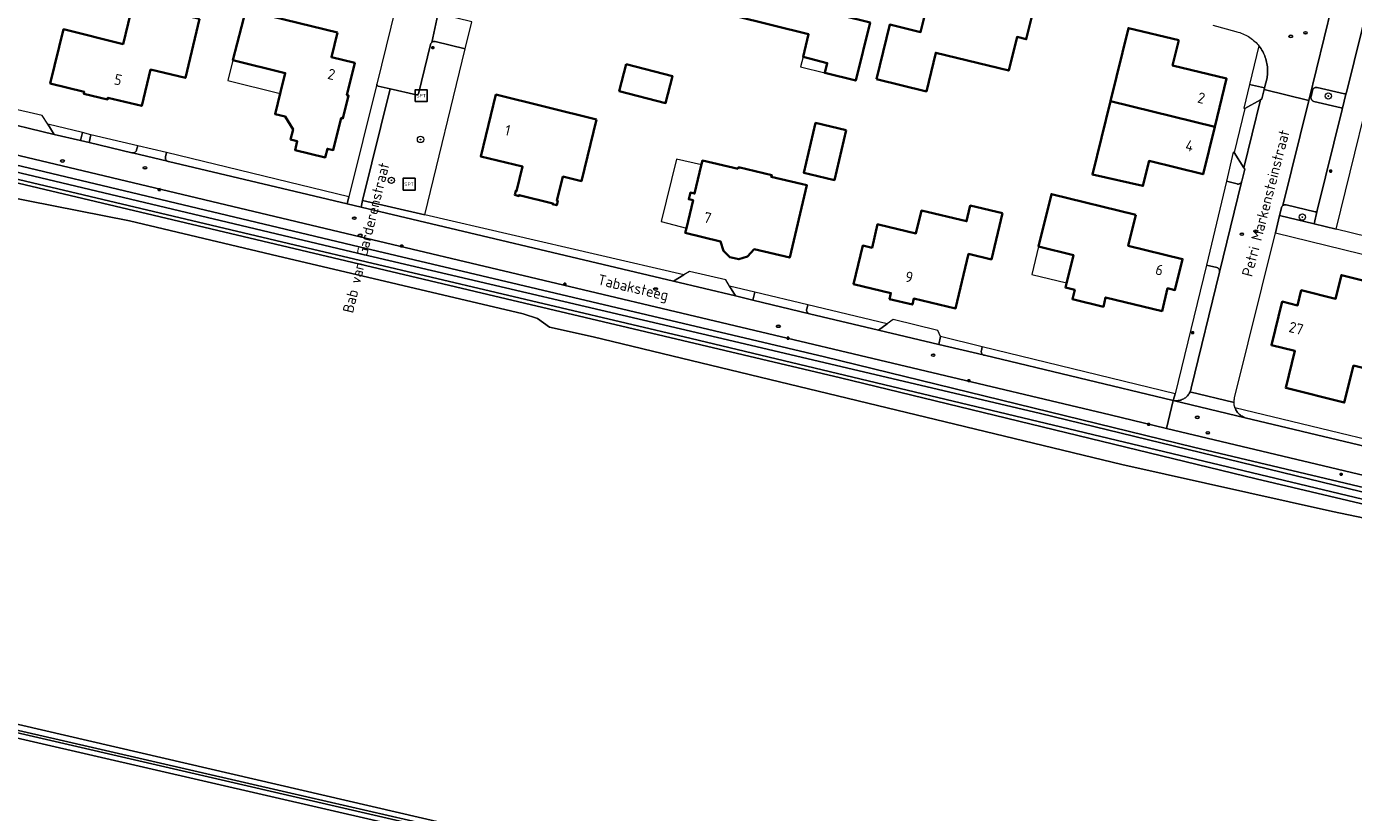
# Model space of a CAD drawing. Header units: metres. Extents: x 152610 to 160096, y 456114 to 462495.
# Tile 97 of 256: x 156552 to 156719, y 458478 to 458577. Entities that reach past the tile are written whole.
import ezdxf
from ezdxf.enums import TextEntityAlignment as Align

# ---------------------------------------------------------------- set-up
doc = ezdxf.new("R2010")
doc.units = ezdxf.units.M
doc.header["$LTSCALE"] = 0.5
doc.layers.get('0').update_dxf_attribs({"linetype": 'CONTINUOUS'})
for name, color, linetype, lineweight in [('B-PV-GR-BEPLANTING_CULTUUR_BODEMBEDEKKER-GV', 251, 'CONTINUOUS', 18), ('B-PV-GR-BOOM-S', 251, 'CONTINUOUS', 25), ('B-PV-GR-GRAS-GV', 251, 'CONTINUOUS', 13), ('B-PV-GR-HAAG-GV', 251, 'CONTINUOUS', 13), ('B-PV-IE-MEUBILAIR-S', 251, 'CONTINUOUS', 25), ('B-PV-IE-MEUBILAIR_WEGMEUBILAIR-S', 251, 'CONTINUOUS', 25), ('B-PV-OG-BEBOUWING-GV', 6, 'CONTINUOUS', 35), ('B-PV-OG-BEBOUWING-T18', 1, 'CONTINUOUS', 18), ('B-PV-OG-BEBOUWING_OVERBOUWING-GV', 251, 'CONTINUOUS', 18), ('B-PV-OG-TERREIN_BEGROEID-GV', 251, 'CONTINUOUS', 18), ('B-PV-OG-TERREIN_OEVER-GV', 251, 'CONTINUOUS', 18), ('B-PV-OG-TOPOGRAFIE-T18', 1, 'CONTINUOUS', 18), ('B-PV-OG-WATER_SLOOT-GV', 251, 'CONTINUOUS', 18), ('B-PV-VH-ONVERHARD_ZAND-GV', 251, 'CONTINUOUS', 18), ('B-PV-VH-OPENVERHARDING_BETONSTRAATSTEEN-GV', 251, 'CONTINUOUS', 18), ('B-PV-VH-OPENVERHARDING_STRAATBAKSTEEN-GV', 251, 'CONTINUOUS', 18), ('B-PV-VH-OPENVERHARDING_TEGEL-GV', 251, 'CONTINUOUS', 18)]:
    doc.layers.add(name, color=color, linetype=linetype, lineweight=lineweight)
doc.styles.add('NLCS-ISO', font='NLCS-ISO.ttf')
doc.styles.add('NLCS-ISO-M750-T18', font='NLCS-ISO.ttf', dxfattribs={"height": 1.35})

# ---------------------------------------------------------------- blocks, each defined once
blk = doc.blocks.new('SIE-MEUBILAIR_PAAL_LICHTMAST-SO')
for points in [[(-0.62, 0), (-1, 0)], [(-0.71, 0.71), (-0.44, 0.44)], [(0, 1), (0, 0.62)], [(0.44, 0.44), (0.71, 0.71)], [(1, 0), (0.62, 0)], [(-0.71, -0.71), (-0.44, -0.44)], [(0, -0.62), (0, -1)], [(0.44, -0.44), (0.71, -0.71)]]:
    blk.add_lwpolyline(points)
blk.add_circle((0, 0), 0.5)
blk = doc.blocks.new('SIE-MEUBILAIR_PUT_RIOOLPUT-SO')
blk.add_ellipse((0, 0), major_axis=(1.25, 0), ratio=0.54)
blk = doc.blocks.new('SIE-WEG_SPEELTOESTEL-SO')
at = {"flags": 128}
blk.add_lwpolyline([(-3.75, -3.75), (3.75, -3.75), (3.75, 3.75), (-3.75, 3.75)], close=True, dxfattribs=at)
at = {"style": 'NLCS-ISO'}
blk.add_text('SPT', height=2.25, dxfattribs=at).set_placement((0, 0), align=Align.MIDDLE_CENTER)
blk = doc.blocks.new('SGR-BOOM_GBKN-SO')
at = {"linetype": 'ByBlock', "lineweight": 18}
h = blk.add_hatch(color=0, dxfattribs=at)
h.dxf.hatch_style = 1
edge = h.paths.add_edge_path()
edge.add_arc((0, 0), 0.25, 0, 360)
at = {"color": 0, "linetype": 'ByBlock', "lineweight": 18}
for radius in [2, 0.25]:
    blk.add_circle((0, 0), radius, dxfattribs=at)
at = {"color": 0, "linetype": 'ByBlock', "lineweight": 18, "style": 'NLCS-ISO'}
blk.add_attdef('SOORT', (2.5, 0), '', height=1.5, dxfattribs=at)

msp = doc.modelspace()

# ---------------------------------------------------------------- linework, layer by layer
at = {"layer": 'B-PV-GR-BEPLANTING_CULTUUR_BODEMBEDEKKER-GV', "flags": 128}
for points in [[(156707.823, 458568.852), (156705.912, 458569.291), (156705.214, 458566.293), (156705.351, 458566.256), (156707.29, 458567.358), (156707.486, 458567.47), (156707.773, 458568.645)], [(156714.39, 458568.916), (156714.327, 458568.918), (156714.264, 458568.913), (156714.202, 458568.9), (156714.143, 458568.878), (156714.086, 458568.85), (156714.034, 458568.815), (156713.986, 458568.773), (156713.945, 458568.726), (156713.909, 458568.674), (156713.88, 458568.618), (156713.859, 458568.558), (156713.853, 458568.535), (156713.667, 458567.761), (156713.656, 458567.699), (156713.653, 458567.636), (156713.658, 458567.573), (156713.67, 458567.511), (156713.691, 458567.451), (156713.719, 458567.395), (156713.753, 458567.342), (156713.795, 458567.294), (156713.842, 458567.252), (156713.893, 458567.216), (156713.949, 458567.187), (156714.009, 458567.165), (156714.04, 458567.157), (156717.445, 458566.365), (156717.482, 458566.353), (156717.517, 458566.333), (156717.547, 458566.307), (156717.571, 458566.275), (156717.588, 458566.24), (156717.598, 458566.201), (156717.6, 458566.161), (156717.594, 458566.122), (156718.101, 458568.235), (156718.077, 458568.191), (156718.051, 458568.161), (156718.02, 458568.136), (156717.984, 458568.118), (156717.946, 458568.107), (156717.906, 458568.105), (156717.867, 458568.11), (156714.452, 458568.905)], [(156704.002, 458560.741), (156703.87, 458560.76), (156703.015, 458557.133), (156704.355, 458556.78), (156704.418, 458556.77), (156704.481, 458556.768), (156704.545, 458556.774), (156704.607, 458556.787), (156704.667, 458556.809), (156704.724, 458556.837), (156704.777, 458556.873), (156704.824, 458556.915), (156704.867, 458556.963), (156704.903, 458557.015), (156704.932, 458557.072), (156704.953, 458557.132), (156704.956, 458557.141), (156705.318, 458558.627), (156705.195, 458558.825)], [(156710.475, 458554.153), (156710.412, 458554.157), (156710.349, 458554.153), (156710.288, 458554.141), (156710.229, 458554.121), (156710.172, 458554.094), (156710.137, 458554.071), (156710.12, 458554.06), (156710.072, 458554.019), (156710.03, 458553.973), (156709.994, 458553.921), (156709.964, 458553.866), (156709.942, 458553.807), (156709.932, 458553.766), (156709.707, 458552.813), (156714.046, 458551.755), (156714.458, 458553.425), (156714.447, 458553.394), (156714.426, 458553.358), (156714.399, 458553.326), (156714.366, 458553.301), (156714.329, 458553.282), (156714.289, 458553.27), (156714.247, 458553.266), (156714.206, 458553.27), (156710.536, 458554.141)], [(156701.797, 458546.283), (156700.528, 458546.578), (156696.588, 458530.404), (156696.507, 458530.074), (156696.337, 458529.55), (156696.459, 458529.53), (156696.581, 458529.518), (156696.705, 458529.514), (156696.828, 458529.518), (156696.951, 458529.529), (156697.072, 458529.549), (156697.192, 458529.577), (156697.31, 458529.612), (156697.426, 458529.655), (156697.539, 458529.705), (156697.648, 458529.763), (156697.753, 458529.828), (156697.854, 458529.899), (156697.949, 458529.976), (156698.04, 458530.06), (156698.125, 458530.149), (156698.204, 458530.244), (156698.277, 458530.343), (156698.343, 458530.447), (156698.402, 458530.556), (156698.435, 458530.627), (156698.454, 458530.667), (156698.499, 458530.782), (156698.536, 458530.9), (156698.566, 458531.019), (156698.582, 458531.105), (156702.153, 458545.668), (156702.165, 458545.731), (156702.169, 458545.794), (156702.165, 458545.858), (156702.153, 458545.92), (156702.134, 458545.981), (156702.106, 458546.038), (156702.072, 458546.092), (156702.032, 458546.141), (156701.986, 458546.185), (156701.934, 458546.222), (156701.878, 458546.253), (156701.819, 458546.276)]]:
    msp.add_lwpolyline(points, close=True, dxfattribs=at)
at = {"layer": 'B-PV-GR-GRAS-GV', "flags": 128}
for points in [[(156741.968, 458510.285), (156716.376, 458515.591), (156689.855, 458521.509), (156623.329, 458537.539), (156617.858, 458538.778), (156616.34, 458539.85), (156614.546, 458540.459), (156582.83, 458547.895), (156564.993, 458552.159), (156549.07, 458555.29), (156536.737, 458558.339), (156535.631, 458558.55), (156531.931, 458538.76), (156530.23, 458528.3), (156529.289, 458522.328), (156529.144, 458514.112), (156529.723, 458503.182), (156530.731, 458493.506), (156660.31, 458463.511)], [(156713.332, 458449.71), (156531.048, 458491.665), (156531.232, 458490.6), (156533.692, 458481.838), (156536.368, 458475.239)]]:
    msp.add_lwpolyline(points, dxfattribs=at)
at = {"layer": 'B-PV-GR-HAAG-GV', "flags": 128}
for points in [[(156559.076, 458563.251), (156554.731, 458564.292), (156555.535, 458563.019), (156558.836, 458562.25)], [(156566.035, 458561.593), (156560.153, 458562.975), (156559.925, 458561.985), (156565.315, 458560.704), (156565.375, 458560.692), (156565.436, 458560.688), (156565.497, 458560.692), (156565.558, 458560.703), (156565.616, 458560.723), (156565.671, 458560.749), (156565.722, 458560.783), (156565.769, 458560.823), (156565.809, 458560.869), (156565.844, 458560.92), (156565.871, 458560.975), (156565.891, 458561.033), (156565.9, 458561.069)], [(156592.599, 458555.16), (156569.645, 458560.719), (156569.545, 458560.195), (156569.531, 458560.135), (156569.525, 458560.073), (156569.527, 458560.012), (156569.537, 458559.951), (156569.555, 458559.892), (156569.58, 458559.835), (156569.612, 458559.783), (156569.651, 458559.735), (156569.696, 458559.692), (156569.746, 458559.656), (156569.8, 458559.626), (156569.857, 458559.604), (156569.916, 458559.589), (156585.842, 458555.821), (156592.378, 458554.275)], [(156602.147, 458552.883), (156594.337, 458554.683), (156594.134, 458553.86), (156633.461, 458544.557), (156634.739, 458545.335)], [(156643.669, 458543.176), (156640.491, 458543.933), (156641.249, 458542.694), (156643.445, 458542.178)], [(156660.342, 458539.194), (156650.337, 458541.589), (156650.212, 458541.036), (156650.201, 458540.975), (156650.197, 458540.913), (156650.202, 458540.852), (156650.215, 458540.791), (156650.235, 458540.732), (156650.263, 458540.677), (156650.297, 458540.626), (156650.338, 458540.579), (156650.385, 458540.538), (156650.436, 458540.504), (156650.491, 458540.476), (156650.55, 458540.456), (156650.582, 458540.448), (156659.246, 458538.388)], [(156696.588, 458530.404), (156672.308, 458536.319), (156672.196, 458535.833), (156672.183, 458535.773), (156672.177, 458535.711), (156672.18, 458535.649), (156672.19, 458535.589), (156672.208, 458535.53), (156672.234, 458535.473), (156672.267, 458535.421), (156672.306, 458535.373), (156672.351, 458535.331), (156672.401, 458535.295), (156672.428, 458535.28), (156672.455, 458535.265), (156672.513, 458535.243), (156672.567, 458535.23), (156696.337, 458529.55), (156696.507, 458530.074)], [(156733.982, 458521.409), (156704.093, 458528.646), (156704.105, 458528.611), (156704.154, 458528.493), (156704.21, 458528.378), (156704.273, 458528.267), (156704.342, 458528.16), (156704.419, 458528.057), (156704.501, 458527.96), (156704.59, 458527.867), (156704.684, 458527.781), (156704.783, 458527.701), (156704.887, 458527.627), (156704.996, 458527.559), (156705.109, 458527.499), (156705.225, 458527.446), (156705.344, 458527.4), (156705.373, 458527.39), (156733.039, 458520.776)]]:
    msp.add_lwpolyline(points, close=True, dxfattribs=at)
at = {"layer": 'B-PV-OG-BEBOUWING-GV', "flags": 128}
for points in [[(156643.488, 458587.453), (156642.519, 458583.613), (156641.782, 458583.799), (156640.587, 458579.063), (156641.359, 458578.868), (156641.123, 458577.927), (156650.455, 458575.596), (156649.748, 458572.747), (156652.8, 458571.989), (156652.49, 458570.742), (156656.378, 458569.777), (156658.176, 458577.067), (156654.623, 458577.943), (156655.844, 458582.895), (156648.368, 458584.739), (156648.725, 458586.186)], [(156658.982, 458569.941), (156665.266, 458568.41), (156666.452, 458573.274), (156675.643, 458571.035), (156676.672, 458575.262), (156677.839, 458574.977), (156678.784, 458578.855), (156673.679, 458580.098), (156673.841, 458580.775), (156671.076, 458581.438), (156670.917, 458580.771), (156666.02, 458581.964), (156664.537, 458575.876), (156660.658, 458576.821)], [(156573.83, 458577.55), (156565.458, 458579.568), (156564.19, 458574.378), (156556.713, 458576.224), (156555.042, 458569.428), (156559.309, 458568.347), (156559.257, 458568.133), (156562.242, 458567.414), (156562.293, 458567.627), (156566.552, 458566.601), (156567.653, 458571.17), (156572.037, 458570.113)], [(156591.181, 458575.819), (156579.624, 458578.654), (156578.004, 458572.348), (156584.599, 458570.73), (156584.003, 458568.302), (156583.329, 458565.554), (156584.601, 458565.242), (156585.588, 458563.641), (156585.271, 458562.349), (156586.116, 458562.142), (156585.847, 458561.044), (156589.645, 458560.113), (156589.914, 458561.21), (156590.652, 458561.029), (156591.645, 458565.079), (156591.859, 458565.027), (156592.564, 458567.901), (156592.351, 458567.954), (156593.344, 458572.004), (156590.421, 458572.721)], [(156697.017, 458574.841), (156690.692, 458576.383), (156688.43, 458567.188), (156701.547, 458563.967), (156703.039, 458570.021), (156696.242, 458571.695)], [(156627.495, 458571.834), (156626.635, 458568.43), (156632.456, 458566.944), (156633.317, 458570.347)], [(156623.775, 458564.903), (156611.111, 458568.013), (156609.21, 458560.242), (156614.455, 458558.959), (156613.704, 458555.89), (156613.597, 458555.916), (156613.469, 458555.391), (156613.993, 458555.263), (156614.019, 458555.37), (156618.274, 458554.329), (156618.248, 458554.222), (156618.772, 458554.093), (156618.901, 458554.618), (156618.794, 458554.644), (156619.545, 458557.714), (156621.876, 458557.143)], [(156701.547, 458563.967), (156688.43, 458567.188), (156686.16, 458557.961), (156692.505, 458556.525), (156693.28, 458559.671), (156700.077, 458557.997)], [(156655.193, 458563.542), (156651.321, 458564.461), (156649.834, 458558.195), (156650.573, 458558.019), (156653.706, 458557.276)], [(156641.589, 458558.661), (156637.093, 458559.728), (156636.946, 458559.105), (156636.108, 458555.573), (156635.582, 458555.698), (156635.381, 458554.851), (156635.907, 458554.727), (156635.073, 458551.214), (156634.935, 458550.63), (156639.381, 458549.562), (156639.742, 458548.361), (156640.552, 458547.576), (156641.668, 458547.313), (156642.778, 458547.642), (156643.613, 458548.573), (156648.08, 458547.511), (156650.238, 458556.608), (156649.499, 458556.784), (156645.753, 458557.673), (156645.804, 458557.887), (156641.639, 458558.875)], [(156674.84, 458553.105), (156670.793, 458554.065), (156670.456, 458552.645), (156670.324, 458552.09), (156664.642, 458553.438), (156663.958, 458550.558), (156659.23, 458551.68), (156659.132, 458551.703), (156658.433, 458548.755), (156657.265, 458549.032), (156656.111, 458544.167), (156660.81, 458543.052), (156660.633, 458542.303), (156663.513, 458541.62), (156663.69, 458542.369), (156668.945, 458541.122), (156670.572, 458547.982), (156673.462, 458547.296)], [(156691.633, 458552.892), (156680.994, 458555.512), (156679.389, 458548.904), (156683.762, 458547.842), (156682.895, 458544.276), (156682.766, 458543.742), (156683.932, 458543.458), (156683.648, 458542.292), (156687.535, 458541.348), (156687.819, 458542.514), (156694.932, 458540.787), (156695.622, 458543.661), (156696.544, 458543.433), (156697.503, 458547.327), (156690.677, 458549.008)], [(156727.769, 458542.752), (156717.492, 458545.331), (156716.755, 458542.34), (156712.435, 458543.405), (156711.968, 458541.511), (156710.046, 458541.985), (156708.692, 458536.49), (156711.64, 458535.775), (156710.482, 458531.127), (156717.85, 458529.291), (156719.011, 458533.949), (156721.922, 458533.223), (156723.687, 458540.307), (156726.957, 458539.492)]]:
    msp.add_lwpolyline(points, close=True, dxfattribs=at)
at = {"layer": 'B-PV-OG-BEBOUWING_OVERBOUWING-GV', "flags": 128}
for points in [[(156584.599, 458570.73), (156578.004, 458572.348), (156577.391, 458569.804), (156583.971, 458568.173), (156584.003, 458568.302)], [(156652.8, 458571.989), (156649.748, 458572.747), (156649.437, 458571.496), (156652.49, 458570.742)], [(156636.963, 458559.177), (156633.831, 458559.911), (156631.913, 458552.055), (156635.07, 458551.202), (156635.073, 458551.214), (156635.907, 458554.727), (156635.381, 458554.851), (156635.582, 458555.698), (156636.108, 458555.573), (156636.946, 458559.105)], [(156683.762, 458547.842), (156679.389, 458548.904), (156678.556, 458545.405), (156682.917, 458544.366)]]:
    msp.add_lwpolyline(points, close=True, dxfattribs=at)
at = {"layer": 'B-PV-OG-TERREIN_BEGROEID-GV', "flags": 128}
for points in [[(156603.457, 458574.705), (156603.392, 458574.71), (156603.327, 458574.707), (156603.262, 458574.697), (156603.2, 458574.678), (156603.14, 458574.652), (156603.083, 458574.619), (156603.032, 458574.58), (156602.985, 458574.534), (156602.944, 458574.483), (156602.91, 458574.427), (156602.883, 458574.367), (156602.867, 458574.318), (156601.352, 458568.113), (156601.35, 458568.103), (156601.335, 458568.067), (156601.313, 458568.035), (156601.285, 458568.008), (156601.253, 458567.987), (156601.216, 458567.973), (156601.178, 458567.967), (156601.139, 458567.968), (156601.101, 458567.978), (156597.8, 458568.731), (156594.337, 458554.683), (156602.147, 458552.883), (156607.23, 458573.759)], [(156520.758, 458567.56), (156519.118, 458567.95), (156518.303, 458566.867), (156520.598, 458566.321), (156522.839, 458565.787), (156593.916, 458548.862), (156652.466, 458535.045), (156698.899, 458523.696), (156747.824, 458512.068), (156782.274, 458503.415), (156785.907, 458502.946), (156786.087, 458504.488), (156784.016, 458504.981), (156695.502, 458526.038), (156688.382, 458527.732), (156592.287, 458550.565)], [(156654.465, 458532.42), (156610.097, 458542.872), (156579.294, 458550.162), (156542.969, 458558.786), (156537.144, 458560.112), (156536.737, 458558.339), (156549.07, 458555.29), (156564.993, 458552.159), (156582.83, 458547.895), (156614.546, 458540.459), (156616.34, 458539.85), (156617.858, 458538.778), (156623.329, 458537.539), (156689.855, 458521.509), (156716.376, 458515.591), (156741.968, 458510.285), (156781.599, 458500.666), (156785.532, 458499.738), (156785.64, 458500.663), (156782.276, 458501.056), (156750.601, 458509.35), (156706.755, 458519.709)]]:
    msp.add_lwpolyline(points, close=True, dxfattribs=at)
at = {"layer": 'B-PV-OG-TERREIN_OEVER-GV', "flags": 128}
for points in [[(156652.466, 458535.045), (156593.916, 458548.862), (156522.839, 458565.787), (156522.616, 458564.96), (156592.996, 458548.249), (156641.654, 458536.836), (156679.628, 458527.932), (156726.771, 458516.436), (156770.147, 458505.996), (156781.876, 458502.991), (156785.849, 458502.454), (156785.907, 458502.946), (156782.274, 458503.415), (156747.824, 458512.068), (156698.899, 458523.696)], [(156586.59, 458548.927), (156541.444, 458559.594), (156522.382, 458564.093), (156522.011, 458563.759), (156521.963, 458563.567), (156535.034, 458560.592), (156537.144, 458560.112), (156542.969, 458558.786), (156579.294, 458550.162), (156610.097, 458542.872), (156654.465, 458532.42), (156706.755, 458519.709), (156750.601, 458509.35), (156782.276, 458501.056), (156785.64, 458500.663), (156785.731, 458501.443), (156781.703, 458501.959), (156736.262, 458513.269), (156683.194, 458526.005), (156635.663, 458537.326)], [(156515.133, 458497.256), (156515.273, 458496.382), (156526.467, 458493.671), (156530.876, 458492.661), (156556.16, 458486.872), (156584.752, 458480.293), (156625.7, 458470.911), (156651.575, 458464.912), (156685.026, 458457.393), (156713.105, 458450.997), (156714.331, 458450.717), (156714.3, 458450.894), (156714.226, 458451.078), (156714.114, 458451.243), (156713.97, 458451.38), (156713.801, 458451.483), (156660.31, 458463.511), (156530.731, 458493.506), (156520.735, 458495.595), (156517.268, 458496.622)]]:
    msp.add_lwpolyline(points, close=True, dxfattribs=at)
msp.add_lwpolyline([(156712.947, 458450.371), (156530.923, 458492.388), (156515.342, 458495.985), (156515.455, 458495.254), (156515.641, 458494.133), (156519.925, 458492.863), (156531.048, 458491.665), (156713.332, 458449.71)], dxfattribs=at)
at = {"layer": 'B-PV-OG-WATER_SLOOT-GV', "flags": 128}
msp.add_lwpolyline([(156641.654, 458536.836), (156592.996, 458548.249), (156522.616, 458564.96), (156522.382, 458564.093), (156541.444, 458559.594), (156586.59, 458548.927), (156635.663, 458537.326), (156683.194, 458526.005), (156736.262, 458513.269), (156781.703, 458501.959), (156785.731, 458501.443), (156785.849, 458502.454), (156781.876, 458502.991), (156770.147, 458505.996), (156726.771, 458516.436), (156679.628, 458527.932)], close=True, dxfattribs=at)
msp.add_lwpolyline([(156625.7, 458470.911), (156584.752, 458480.293), (156556.16, 458486.872), (156530.876, 458492.661), (156526.467, 458493.671), (156515.273, 458496.382), (156515.342, 458495.985), (156530.923, 458492.388), (156712.947, 458450.371)], dxfattribs=at)
at = {"layer": 'B-PV-VH-ONVERHARD_ZAND-GV', "flags": 128}
for points in [[(156559.076, 458563.251), (156554.731, 458564.292), (156555.535, 458563.019), (156558.836, 458562.25)], [(156566.035, 458561.593), (156560.153, 458562.975), (156559.925, 458561.985), (156565.315, 458560.704), (156565.375, 458560.692), (156565.436, 458560.688), (156565.497, 458560.692), (156565.558, 458560.703), (156565.616, 458560.723), (156565.671, 458560.749), (156565.722, 458560.783), (156565.769, 458560.823), (156565.809, 458560.869), (156565.844, 458560.92), (156565.871, 458560.975), (156565.891, 458561.033), (156565.9, 458561.069)], [(156592.599, 458555.16), (156569.645, 458560.719), (156569.545, 458560.195), (156569.531, 458560.135), (156569.525, 458560.073), (156569.527, 458560.012), (156569.537, 458559.951), (156569.555, 458559.892), (156569.58, 458559.835), (156569.612, 458559.783), (156569.651, 458559.735), (156569.696, 458559.692), (156569.746, 458559.656), (156569.8, 458559.626), (156569.857, 458559.604), (156569.916, 458559.589), (156585.842, 458555.821), (156592.378, 458554.275)], [(156602.147, 458552.883), (156594.337, 458554.683), (156594.134, 458553.86), (156633.461, 458544.557), (156634.739, 458545.335)], [(156643.669, 458543.176), (156640.491, 458543.933), (156641.249, 458542.694), (156643.445, 458542.178)], [(156660.342, 458539.194), (156650.337, 458541.589), (156650.212, 458541.036), (156650.201, 458540.975), (156650.197, 458540.913), (156650.202, 458540.852), (156650.215, 458540.791), (156650.235, 458540.732), (156650.263, 458540.677), (156650.297, 458540.626), (156650.338, 458540.579), (156650.385, 458540.538), (156650.436, 458540.504), (156650.491, 458540.476), (156650.55, 458540.456), (156650.582, 458540.448), (156659.246, 458538.388)], [(156696.588, 458530.404), (156672.308, 458536.319), (156672.196, 458535.833), (156672.183, 458535.773), (156672.177, 458535.711), (156672.18, 458535.649), (156672.19, 458535.589), (156672.208, 458535.53), (156672.234, 458535.473), (156672.267, 458535.421), (156672.306, 458535.373), (156672.351, 458535.331), (156672.401, 458535.295), (156672.428, 458535.28), (156672.455, 458535.265), (156672.513, 458535.243), (156672.567, 458535.23), (156696.337, 458529.55), (156696.507, 458530.074)], [(156733.982, 458521.409), (156704.093, 458528.646), (156704.105, 458528.611), (156704.154, 458528.493), (156704.21, 458528.378), (156704.273, 458528.267), (156704.342, 458528.16), (156704.419, 458528.057), (156704.501, 458527.96), (156704.59, 458527.867), (156704.684, 458527.781), (156704.783, 458527.701), (156704.887, 458527.627), (156704.996, 458527.559), (156705.109, 458527.499), (156705.225, 458527.446), (156705.344, 458527.4), (156705.373, 458527.39), (156733.039, 458520.776)]]:
    msp.add_lwpolyline(points, close=True, dxfattribs=at)
at = {"layer": 'B-PV-VH-OPENVERHARDING_BETONSTRAATSTEEN-GV', "flags": 128}
for points in [[(156603.821, 458600.58), (156596.139, 458569.326), (156596.132, 458569.288), (156596.133, 458569.248), (156596.143, 458569.21), (156596.159, 458569.175), (156596.183, 458569.144), (156596.212, 458569.118), (156596.246, 458569.098), (156596.283, 458569.086), (156596.29, 458569.085), (156597.8, 458568.731), (156601.101, 458567.978), (156601.139, 458567.968), (156601.178, 458567.967), (156601.216, 458567.973), (156601.253, 458567.987), (156601.285, 458568.008), (156601.313, 458568.035), (156601.335, 458568.067), (156601.35, 458568.103), (156601.352, 458568.113), (156602.867, 458574.318), (156602.883, 458574.367), (156602.91, 458574.427), (156602.944, 458574.483), (156602.985, 458574.534), (156603.032, 458574.58), (156603.945, 458578.695)], [(156701.313, 458576.762), (156704.218, 458575.941), (156704.317, 458575.918), (156704.512, 458575.867), (156704.705, 458575.809), (156704.895, 458575.743), (156705.083, 458575.669), (156705.267, 458575.588), (156705.448, 458575.499), (156705.626, 458575.404), (156705.799, 458575.302), (156705.968, 458575.192), (156706.133, 458575.077), (156706.293, 458574.954), (156706.448, 458574.826), (156706.598, 458574.691), (156706.743, 458574.551), (156706.881, 458574.405), (156707.014, 458574.253), (156707.11, 458574.135), (156707.141, 458574.096), (156707.261, 458573.935), (156707.375, 458573.769), (156707.482, 458573.598), (156707.583, 458573.423), (156707.676, 458573.245), (156707.762, 458573.063), (156707.841, 458572.877), (156707.912, 458572.689), (156707.976, 458572.498), (156708.032, 458572.304), (156708.081, 458572.109), (156708.122, 458571.912), (156708.155, 458571.713), (156708.18, 458571.513), (156708.197, 458571.312), (156708.206, 458571.111), (156708.207, 458570.909), (156708.2, 458570.708), (156708.185, 458570.507), (156708.162, 458570.307), (156708.131, 458570.108), (156707.823, 458568.852), (156707.773, 458568.645), (156713.385, 458567.291), (156717.262, 458583.071)], [(156717.262, 458583.071), (156713.385, 458567.291), (156710.137, 458554.071), (156710.172, 458554.094), (156710.229, 458554.121), (156710.288, 458554.141), (156710.349, 458554.153), (156710.412, 458554.157), (156710.475, 458554.153), (156710.536, 458554.141), (156714.206, 458553.27), (156714.247, 458553.266), (156714.289, 458553.27), (156714.329, 458553.282), (156714.366, 458553.301), (156714.399, 458553.326), (156714.426, 458553.358), (156714.447, 458553.394), (156714.458, 458553.425), (156717.594, 458566.122), (156717.6, 458566.161), (156717.598, 458566.201), (156717.588, 458566.24), (156717.571, 458566.275), (156717.547, 458566.307), (156717.517, 458566.333), (156717.482, 458566.353), (156717.445, 458566.365), (156714.04, 458567.157), (156714.009, 458567.165), (156713.949, 458567.187), (156713.893, 458567.216), (156713.842, 458567.252), (156713.795, 458567.294), (156713.753, 458567.342), (156713.719, 458567.395), (156713.691, 458567.451), (156713.67, 458567.511), (156713.658, 458567.573), (156713.653, 458567.636), (156713.656, 458567.699), (156713.667, 458567.761), (156713.853, 458568.535), (156713.859, 458568.558), (156713.88, 458568.618), (156713.909, 458568.674), (156713.945, 458568.726), (156713.986, 458568.773), (156714.034, 458568.815), (156714.086, 458568.85), (156714.143, 458568.878), (156714.202, 458568.9), (156714.264, 458568.913), (156714.327, 458568.918), (156714.39, 458568.916), (156714.452, 458568.905), (156717.867, 458568.11), (156717.906, 458568.105), (156717.946, 458568.107), (156717.984, 458568.118), (156718.02, 458568.136), (156718.051, 458568.161), (156718.077, 458568.191), (156718.101, 458568.235), (156718.112, 458568.282), (156721.018, 458580.019)]]:
    msp.add_lwpolyline(points, dxfattribs=at)
for points in [[(156603.934, 458578.633), (156603.945, 458578.695), (156603.032, 458574.58), (156603.083, 458574.619), (156603.14, 458574.652), (156603.2, 458574.678), (156603.262, 458574.697), (156603.327, 458574.707), (156603.392, 458574.71), (156603.457, 458574.705), (156607.23, 458573.759), (156608.066, 458577.178), (156604.319, 458578.091), (156604.286, 458578.1), (156604.227, 458578.121), (156604.171, 458578.15), (156604.12, 458578.186), (156604.073, 458578.229), (156604.031, 458578.276), (156603.997, 458578.329), (156603.969, 458578.386), (156603.948, 458578.445), (156603.936, 458578.507), (156603.931, 458578.57)], [(156713.385, 458567.291), (156707.773, 458568.645), (156707.486, 458567.47), (156707.29, 458567.358), (156705.195, 458558.825), (156705.318, 458558.627), (156704.956, 458557.141), (156704.953, 458557.132), (156704.932, 458557.072), (156704.903, 458557.015), (156702.153, 458545.668), (156698.582, 458531.105), (156698.566, 458531.019), (156698.536, 458530.9), (156698.499, 458530.782), (156698.454, 458530.667), (156698.435, 458530.627), (156703.975, 458529.305), (156703.976, 458529.362), (156703.982, 458529.49), (156703.996, 458529.617), (156704.018, 458529.743), (156704.048, 458529.867), (156709.185, 458550.613), (156709.186, 458550.616), (156709.707, 458552.813), (156709.932, 458553.766), (156709.942, 458553.807), (156709.964, 458553.866), (156709.994, 458553.921), (156710.03, 458553.973), (156710.072, 458554.019), (156710.12, 458554.06), (156710.137, 458554.071)], [(156705.195, 458558.825), (156707.29, 458567.358), (156705.351, 458566.256), (156704.002, 458560.741)], [(156555.535, 458563.019), (156554.731, 458564.292), (156554.03, 458565.403), (156549.841, 458566.357), (156548.632, 458565.714), (156547.569, 458565.047), (156547.547, 458564.907)], [(156560.153, 458562.975), (156559.076, 458563.251), (156558.836, 458562.25), (156559.925, 458561.985)], [(156569.645, 458560.719), (156566.035, 458561.593), (156565.9, 458561.069), (156565.891, 458561.033), (156565.871, 458560.975), (156565.844, 458560.92), (156565.809, 458560.869), (156565.769, 458560.823), (156565.722, 458560.783), (156565.671, 458560.749), (156565.616, 458560.723), (156565.558, 458560.703), (156565.497, 458560.692), (156565.436, 458560.688), (156565.375, 458560.692), (156569.8, 458559.626), (156569.746, 458559.656), (156569.696, 458559.692), (156569.651, 458559.735), (156569.612, 458559.783), (156569.58, 458559.835), (156569.555, 458559.892), (156569.537, 458559.951), (156569.527, 458560.012), (156569.525, 458560.073), (156569.531, 458560.135), (156569.545, 458560.195)], [(156704.355, 458556.78), (156703.015, 458557.133), (156700.528, 458546.578), (156701.797, 458546.283), (156701.819, 458546.276), (156701.878, 458546.253), (156701.934, 458546.222), (156701.986, 458546.185), (156702.032, 458546.141), (156702.072, 458546.092), (156702.106, 458546.038), (156702.134, 458545.981), (156702.153, 458545.92), (156702.165, 458545.858), (156702.169, 458545.794), (156702.165, 458545.731), (156702.153, 458545.668), (156704.903, 458557.015), (156704.867, 458556.963), (156704.824, 458556.915), (156704.777, 458556.873), (156704.724, 458556.837), (156704.667, 458556.809), (156704.607, 458556.787), (156704.545, 458556.774), (156704.481, 458556.768), (156704.418, 458556.77)], [(156640.019, 458544.703), (156635.485, 458545.788), (156634.739, 458545.335), (156633.461, 458544.557), (156641.249, 458542.694), (156640.491, 458543.933)], [(156650.337, 458541.589), (156643.669, 458543.176), (156643.445, 458542.178), (156650.55, 458540.456), (156650.491, 458540.476), (156650.436, 458540.504), (156650.385, 458540.538), (156650.338, 458540.579), (156650.297, 458540.626), (156650.263, 458540.677), (156650.235, 458540.732), (156650.215, 458540.791), (156650.202, 458540.852), (156650.197, 458540.913), (156650.201, 458540.975), (156650.212, 458541.036)], [(156666.728, 458538.35), (156661.079, 458539.737), (156660.342, 458539.194), (156659.246, 458538.388), (156666.818, 458536.603), (156667.057, 458537.618)], [(156672.308, 458536.319), (156667.057, 458537.618), (156666.818, 458536.603), (156672.428, 458535.28), (156672.401, 458535.295), (156672.351, 458535.331), (156672.306, 458535.373), (156672.267, 458535.421), (156672.234, 458535.473), (156672.208, 458535.53), (156672.19, 458535.589), (156672.18, 458535.649), (156672.177, 458535.711), (156672.183, 458535.773), (156672.196, 458535.833)], [(156703.975, 458529.305), (156698.435, 458530.627), (156698.402, 458530.556), (156698.343, 458530.447), (156698.277, 458530.343), (156698.204, 458530.244), (156698.125, 458530.149), (156698.04, 458530.06), (156697.949, 458529.976), (156697.854, 458529.899), (156697.753, 458529.828), (156697.648, 458529.763), (156697.539, 458529.705), (156697.426, 458529.655), (156697.31, 458529.612), (156697.192, 458529.577), (156697.072, 458529.549), (156696.951, 458529.529), (156696.828, 458529.518), (156696.705, 458529.514), (156696.581, 458529.518), (156696.459, 458529.53), (156696.337, 458529.55), (156705.373, 458527.39), (156705.344, 458527.4), (156705.225, 458527.446), (156705.109, 458527.499), (156704.996, 458527.559), (156704.887, 458527.627), (156704.783, 458527.701), (156704.684, 458527.781), (156704.59, 458527.867), (156704.501, 458527.96), (156704.419, 458528.057), (156704.342, 458528.16), (156704.273, 458528.267), (156704.21, 458528.378), (156704.154, 458528.493), (156704.105, 458528.611), (156704.093, 458528.646), (156704.064, 458528.732), (156704.031, 458528.855), (156704.005, 458528.981), (156703.987, 458529.107), (156703.977, 458529.234)]]:
    msp.add_lwpolyline(points, close=True, dxfattribs=at)
at = {"layer": 'B-PV-VH-OPENVERHARDING_STRAATBAKSTEEN-GV', "flags": 128}
msp.add_lwpolyline([(156707.141, 458574.096), (156707.11, 458574.135), (156705.912, 458569.291), (156707.823, 458568.852), (156708.131, 458570.108), (156708.162, 458570.307), (156708.185, 458570.507), (156708.2, 458570.708), (156708.207, 458570.909), (156708.206, 458571.111), (156708.197, 458571.312), (156708.18, 458571.513), (156708.155, 458571.713), (156708.122, 458571.912), (156708.081, 458572.109), (156708.032, 458572.304), (156707.976, 458572.498), (156707.912, 458572.689), (156707.841, 458572.877), (156707.762, 458573.063), (156707.676, 458573.245), (156707.583, 458573.423), (156707.482, 458573.598), (156707.375, 458573.769), (156707.261, 458573.935)], close=True, dxfattribs=at)
for points in [[(156520.758, 458567.56), (156592.287, 458550.565), (156688.382, 458527.732), (156695.502, 458526.038), (156696.337, 458529.55), (156672.567, 458535.23), (156672.513, 458535.243), (156672.455, 458535.265), (156672.428, 458535.28), (156666.818, 458536.603), (156659.246, 458538.388), (156650.582, 458540.448), (156650.55, 458540.456), (156643.445, 458542.178), (156641.249, 458542.694), (156633.461, 458544.557), (156594.134, 458553.86), (156592.378, 458554.275), (156585.842, 458555.821), (156569.916, 458559.589), (156569.857, 458559.604), (156569.8, 458559.626), (156565.375, 458560.692), (156565.315, 458560.704), (156559.925, 458561.985), (156558.836, 458562.25), (156555.535, 458563.019), (156547.547, 458564.907)], [(156733.039, 458520.776), (156705.373, 458527.39), (156696.337, 458529.55), (156695.502, 458526.038), (156784.016, 458504.981)]]:
    msp.add_lwpolyline(points, dxfattribs=at)
at = {"layer": 'B-PV-VH-OPENVERHARDING_TEGEL-GV', "flags": 128}
msp.add_lwpolyline([(156721.018, 458580.019), (156718.112, 458568.282), (156718.101, 458568.235), (156717.594, 458566.122), (156714.458, 458553.425), (156714.046, 458551.755), (156716.821, 458551.078), (156734.332, 458622.32)], dxfattribs=at)
for points in [[(156745.259, 458553.082), (156745.979, 458555.99), (156746.699, 458558.897), (156747.887, 458563.552), (156747.847, 458563.562), (156748.563, 458566.473), (156749.279, 458569.384), (156749.371, 458569.361), (156749.948, 458571.622), (156747.975, 458572.12), (156741.338, 458545.102), (156716.821, 458551.078), (156714.046, 458551.755), (156709.707, 458552.813), (156709.186, 458550.616), (156709.185, 458550.613), (156764.981, 458536.953), (156765.526, 458539.161), (156743.135, 458544.588)], [(156596.132, 458569.288), (156596.139, 458569.326), (156592.599, 458555.16), (156592.378, 458554.275), (156594.134, 458553.86), (156594.337, 458554.683), (156597.8, 458568.731), (156596.29, 458569.085), (156596.283, 458569.086), (156596.246, 458569.098), (156596.212, 458569.118), (156596.183, 458569.144), (156596.159, 458569.175), (156596.143, 458569.21), (156596.133, 458569.248)]]:
    msp.add_lwpolyline(points, close=True, dxfattribs=at)

# ---------------------------------------------------------------- block references
at = {"layer": 'B-PV-GR-BOOM-S', "xscale": 0.2, "yscale": 0.2, "zscale": 0.2}
for p in [(156715.839, 458567.833), (156601.628, 458562.374), (156597.951, 458557.233), (156712.576, 458552.614)]:
    msp.add_blockref('SGR-BOOM_GBKN-SO', p, dxfattribs=at)
at = {"layer": 'B-PV-IE-MEUBILAIR-S', "xscale": 0.2, "yscale": 0.2, "zscale": 0.2}
for name, p in [('SIE-MEUBILAIR_PUT_RIOOLPUT-SO', (156712.972, 458575.787)), ('SIE-MEUBILAIR_PAAL_LICHTMAST-SO', (156603.169, 458573.925)), ('SIE-MEUBILAIR_PUT_RIOOLPUT-SO', (156711.123, 458575.343)), ('SIE-MEUBILAIR_PUT_RIOOLPUT-SO', (156556.568, 458559.662)), ('SIE-MEUBILAIR_PUT_RIOOLPUT-SO', (156566.963, 458558.816)), ('SIE-MEUBILAIR_PAAL_LICHTMAST-SO', (156716.129, 458558.396)), ('SIE-MEUBILAIR_PAAL_LICHTMAST-SO', (156568.746, 458556.064)), ('SIE-MEUBILAIR_PUT_RIOOLPUT-SO', (156593.293, 458552.471)), ('SIE-MEUBILAIR_PUT_RIOOLPUT-SO', (156706.739, 458550.818)), ('SIE-MEUBILAIR_PUT_RIOOLPUT-SO', (156594.044, 458550.319)), ('SIE-MEUBILAIR_PAAL_LICHTMAST-SO', (156599.264, 458548.973)), ('SIE-MEUBILAIR_PUT_RIOOLPUT-SO', (156704.972, 458550.46)), ('SIE-MEUBILAIR_PAAL_LICHTMAST-SO', (156619.784, 458544.179)), ('SIE-MEUBILAIR_PUT_RIOOLPUT-SO', (156631.203, 458543.561)), ('SIE-MEUBILAIR_PUT_RIOOLPUT-SO', (156646.645, 458538.887)), ('SIE-MEUBILAIR_PAAL_LICHTMAST-SO', (156647.854, 458537.388)), ('SIE-MEUBILAIR_PAAL_LICHTMAST-SO', (156698.779, 458538.078)), ('SIE-MEUBILAIR_PUT_RIOOLPUT-SO', (156666.133, 458535.242)), ('SIE-MEUBILAIR_PAAL_LICHTMAST-SO', (156670.611, 458532.049)), ('SIE-MEUBILAIR_PUT_RIOOLPUT-SO', (156699.361, 458527.438)), ('SIE-MEUBILAIR_PAAL_LICHTMAST-SO', (156693.242, 458526.552)), ('SIE-MEUBILAIR_PUT_RIOOLPUT-SO', (156700.689, 458525.491)), ('SIE-MEUBILAIR_PAAL_LICHTMAST-SO', (156717.459, 458520.269))]:
    msp.add_blockref(name, p, dxfattribs=at)
at = {"layer": 'B-PV-IE-MEUBILAIR_WEGMEUBILAIR-S', "xscale": 0.2, "yscale": 0.2, "zscale": 0.2}
for p in [(156601.702, 458567.881), (156600.182, 458556.74)]:
    msp.add_blockref('SIE-WEG_SPEELTOESTEL-SO', p, dxfattribs=at)

# ---------------------------------------------------------------- texts
at = {"layer": 'B-PV-OG-BEBOUWING-T18', "style": 'NLCS-ISO-M750-T18'}
for s, rotation, p in [('5', 346.5, (156563.577, 458569.889)), ('2', 346.2, (156590.419, 458570.574)), ('2', 346.1, (156699.866, 458567.592)), ('1', 346.2, (156612.589, 458563.533)), ('4', 346.2, (156698.385, 458561.58)), ('7', 346.5, (156637.742, 458552.527)), ('9', 346.7, (156663.105, 458545.077)), ('6', 346.2, (156694.596, 458545.978)), ('27', 346.1, (156711.796, 458538.639))]:
    msp.add_text(s, height=1.35, rotation=rotation, dxfattribs=at).set_placement(p, align=Align.MIDDLE)
at = {"layer": 'B-PV-OG-TOPOGRAFIE-T18', "style": 'NLCS-ISO-M750-T18'}
for s, rotation, p in [('Petri Markensteinstraat', 75.5, (156707.958, 458554.366)), ('Bab van Garderenstraat', 76.2, (156594.765, 458550.021)), ('Tabaksteeg', 346.9, (156628.343, 458543.563))]:
    msp.add_text(s, height=1.35, rotation=rotation, dxfattribs=at).set_placement(p, align=Align.MIDDLE)

doc.saveas('drawing.dxf')
